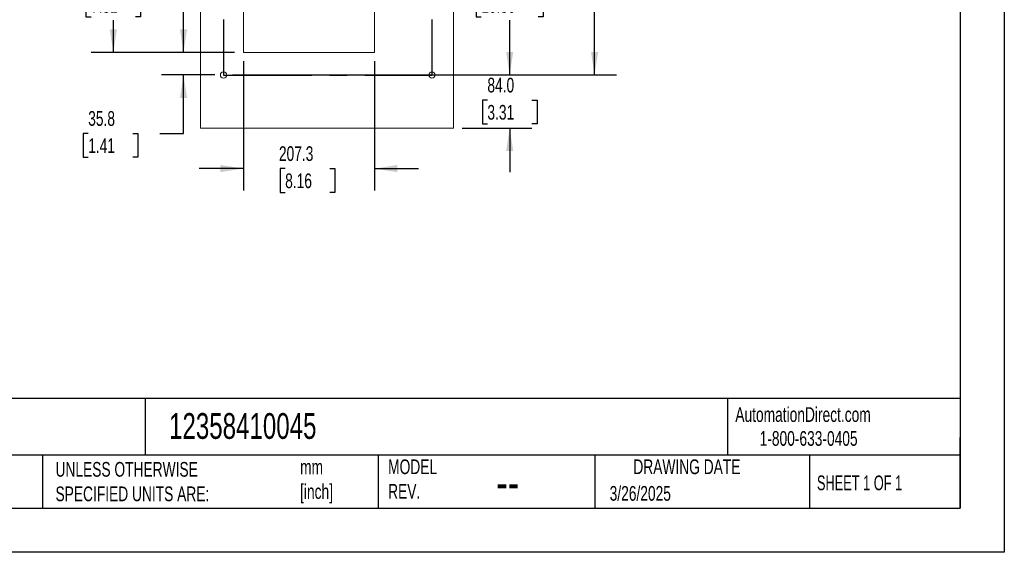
# Model space of a CAD drawing. Header units: millimetres. Extents: x 0 to 3073, y 0 to 2375.
# Tile 3 of 5: x 1515 to 3073, y 0 to 843. Entities that reach past the tile are written whole.
import ezdxf

# ---------------------------------------------------------------- set-up
doc = ezdxf.new("R2010")
doc.units = ezdxf.units.MM
doc.header["$LTSCALE"] = 11
doc.linetypes.add('CENTERX2', pattern=[20.32, 12.7, -2.54, 2.54, -2.54])
doc.layers.add('CENTER', color=40, linetype='CENTERX2')
doc.layers.add('DIMENSIONS', color=140, linetype='Continuous', lineweight=25)
doc.layers.add('TEXT', color=140, linetype='Continuous', lineweight=25)
doc.styles.add('SLDTEXTSTYLE0', font='TXT', dxfattribs={"width": 0.7})
doc.styles.add('SLDTEXTSTYLE1', font='TXT', dxfattribs={"width": 0.65})
doc.dimstyles.new('SLDDIMSTYLE1', dxfattribs={"dimtxt": 23.738086, "dimasz": 36.322, "dimexe": 0, "dimexo": 0.0625, "dimgap": 5.934521, "dimtad": 0, "dimtih": 1, "dimtoh": 1, "dimdec": 1, "dimrnd": 1e-09, "dimzin": 4, "dimdsep": 46, "dimtxsty": 'SLDTEXTSTYLE0', "dimsah": 1, "dimcen": 0.09, "dimadec": 0, "dimazin": 1, "dimtfac": 1, "dimtdec": 1, "dimtmove": 0, "dimatfit": 0, "dimfxl": 0, "dimfrac": 2, "dimtolj": 1, "dimtzin": 12, "dimarcsym": 0})
doc.dimstyles.new('SLDDIMSTYLE2', dxfattribs={"dimtxt": 23.738086, "dimasz": 36.322, "dimexe": 0, "dimexo": 0.0625, "dimgap": 5.934521, "dimtad": 0, "dimtih": 1, "dimtoh": 1, "dimdec": 1, "dimrnd": 1e-09, "dimzin": 12, "dimdsep": 46, "dimtxsty": 'SLDTEXTSTYLE0', "dimsah": 1, "dimcen": 0.09, "dimadec": 0, "dimazin": 3, "dimtfac": 1, "dimtdec": 1, "dimtofl": 0, "dimtmove": 0, "dimatfit": 3, "dimfxl": 0, "dimfrac": 2, "dimtolj": 1, "dimtzin": 12, "dimarcsym": 0})
doc.dimstyles.new('SLDDIMSTYLE4', dxfattribs={"dimtxt": 23.738086, "dimasz": 36.322, "dimexe": 0, "dimexo": 0.0625, "dimgap": 5.934521, "dimtad": 0, "dimtih": 1, "dimtoh": 1, "dimdec": 1, "dimrnd": 1e-09, "dimzin": 12, "dimdsep": 46, "dimtxsty": 'SLDTEXTSTYLE0', "dimsah": 1, "dimcen": 0.09, "dimadec": 0, "dimazin": 3, "dimtfac": 1, "dimtdec": 1, "dimtmove": 0, "dimatfit": 0, "dimfxl": 0, "dimfrac": 2, "dimtolj": 1, "dimtzin": 12, "dimarcsym": 0})

# ---------------------------------------------------------------- blocks, each defined once
blk = doc.blocks.new('_D_1')
at = {"layer": 'DIMENSIONS'}
for p, q in [((2290.5, 755.3), (2290.5, 825.1)), ((2181.5, 755.3), (2325.4, 755.3)), ((2255.2, 715.6), (2247.3, 715.6)), ((2247.3, 715.6), (2247.3, 677.9)), ((2325.8, 715.6), (2333.8, 715.6)), ((2333.8, 715.6), (2333.8, 677.9)), ((2215.5, 671.3), (2325.4, 671.3)), ((2247.3, 677.9), (2255.2, 677.9)), ((2290.5, 671.3), (2290.5, 601.4)), ((2333.8, 677.9), (2325.8, 677.9))]:
    blk.add_line(p, q, dxfattribs=at)
for points in [[(2290.5, 755.3), (2296.1, 791.6), (2284.9, 791.6)], [(2290.5, 671.3), (2284.9, 634.9), (2296.1, 634.9)]]:
    blk.add_solid(points, dxfattribs=at)
at = {"layer": 'DIMENSIONS', "char_height": 23.28, "attachment_point": 1, "style": 'SLDTEXTSTYLE0'}
for s, insert in [('84.0', (2255.2, 750.9)), ('3.31', (2255.2, 707.9))]:
    blk.add_mtext(s, dxfattribs=dict(at, insert=insert))
blk = doc.blocks.new('_D_2')
at = {"layer": 'DIMENSIONS'}
for p, q in [((2181.5, 1022), (2325.4, 1022)), ((2290.5, 1022), (2290.5, 927.9)), ((2245.4, 884.9), (2237.4, 884.9)), ((2237.4, 884.9), (2237.4, 847.1)), ((2335.7, 884.9), (2343.6, 884.9)), ((2343.6, 884.9), (2343.6, 847.1)), ((2237.4, 847.1), (2245.4, 847.1)), ((2290.5, 755.3), (2290.5, 841.8)), ((2343.6, 847.1), (2335.7, 847.1)), ((2181.5, 755.3), (2325.4, 755.3))]:
    blk.add_line(p, q, dxfattribs=at)
for points in [[(2290.5, 1022), (2284.9, 985.6), (2296.1, 985.6)], [(2290.5, 755.3), (2296.1, 791.6), (2284.9, 791.6)]]:
    blk.add_solid(points, dxfattribs=at)
at = {"layer": 'DIMENSIONS', "char_height": 23.28, "attachment_point": 1, "style": 'SLDTEXTSTYLE0'}
for s, insert in [('266.7', (2245.4, 920.2)), ('10.50', (2245.4, 877.1))]:
    blk.add_mtext(s, dxfattribs=dict(at, insert=insert))
blk = doc.blocks.new('_D_8')
at = {"layer": 'DIMENSIONS'}
for p, q in [((1869, 777.1), (1869, 572.3)), ((2076.3, 777.1), (2076.3, 572.3)), ((1869, 607.2), (1799.2, 607.2)), ((1935.1, 607.2), (1927.1, 607.2)), ((1927.1, 607.2), (1927.1, 569.5)), ((2005.6, 607.2), (2013.6, 607.2)), ((2013.6, 607.2), (2013.6, 569.5)), ((2076.3, 607.2), (2146.2, 607.2)), ((1927.1, 569.5), (1935.1, 569.5)), ((2013.6, 569.5), (2005.6, 569.5))]:
    blk.add_line(p, q, dxfattribs=at)
for points in [[(1869, 607.2), (1832.7, 612.8), (1832.7, 601.6)], [(2076.3, 607.2), (2112.6, 601.6), (2112.6, 612.8)]]:
    blk.add_solid(points, dxfattribs=at)
at = {"layer": 'DIMENSIONS', "char_height": 23.28, "attachment_point": 1, "style": 'SLDTEXTSTYLE0'}
for s, insert in [('207.3', (1925.2, 642.5)), ('8.16', (1935.1, 599.5))]:
    blk.add_mtext(s, dxfattribs=dict(at, insert=insert))
blk = doc.blocks.new('_D_9')
at = {"layer": 'DIMENSIONS'}
for p, q in [((1855, 982), (1628.1, 982)), ((1663.1, 982), (1663.1, 927.9)), ((1627.8, 884.9), (1619.8, 884.9)), ((1619.8, 884.9), (1619.8, 847.1)), ((1698.3, 884.9), (1706.3, 884.9)), ((1706.3, 884.9), (1706.3, 847.1)), ((1619.8, 847.1), (1627.8, 847.1)), ((1663.1, 791.1), (1663.1, 841.8)), ((1706.3, 847.1), (1698.3, 847.1)), ((1855, 791.1), (1628.1, 791.1))]:
    blk.add_line(p, q, dxfattribs=at)
for points in [[(1663.1, 982), (1657.5, 945.6), (1668.7, 945.6)], [(1663.1, 791.1), (1668.7, 827.4), (1657.5, 827.4)]]:
    blk.add_solid(points, dxfattribs=at)
at = {"layer": 'DIMENSIONS', "char_height": 23.28, "attachment_point": 1, "style": 'SLDTEXTSTYLE0'}
for s, insert in [('190.9', (1617.9, 920.2)), ('7.52', (1627.8, 877.1))]:
    blk.add_mtext(s, dxfattribs=dict(at, insert=insert))
blk = doc.blocks.new('_D_10')
at = {"layer": 'DIMENSIONS'}
for p, q in [((1774.2, 791.1), (1774.2, 860.9)), ((1855, 791.1), (1739.3, 791.1)), ((1823.5, 755.3), (1739.3, 755.3)), ((1774.2, 662.8), (1774.2, 755.3)), ((1623.3, 662.8), (1615.3, 662.8)), ((1615.3, 662.8), (1615.3, 625)), ((1693.8, 662.8), (1701.8, 662.8)), ((1701.8, 662.8), (1701.8, 625)), ((1736.6, 662.8), (1774.2, 662.8)), ((1615.3, 625), (1623.3, 625)), ((1701.8, 625), (1693.8, 625))]:
    blk.add_line(p, q, dxfattribs=at)
for points in [[(1774.2, 791.1), (1779.8, 827.4), (1768.6, 827.4)], [(1774.2, 755.3), (1768.6, 718.9), (1779.8, 718.9)]]:
    blk.add_solid(points, dxfattribs=at)
at = {"layer": 'DIMENSIONS', "char_height": 23.28, "attachment_point": 1, "style": 'SLDTEXTSTYLE0'}
for s, insert in [('35.8', (1623.3, 698.1)), ('1.41', (1623.3, 655.1))]:
    blk.add_mtext(s, dxfattribs=dict(at, insert=insert))
blk = doc.blocks.new('_D_15')
at = {"layer": 'DIMENSIONS'}
for p, q in [((1851.5, 1960.8), (2459.7, 1960.8)), ((2424.8, 1960.8), (2424.8, 1377.6)), ((2379.7, 1334.6), (2371.7, 1334.6)), ((2371.7, 1334.6), (2371.7, 1296.9)), ((2470, 1334.6), (2477.9, 1334.6)), ((2477.9, 1334.6), (2477.9, 1296.9)), ((2371.7, 1296.9), (2379.7, 1296.9)), ((2477.9, 1296.9), (2470, 1296.9)), ((2424.8, 755.3), (2424.8, 1291.5)), ((1851.5, 755.3), (2459.7, 755.3))]:
    blk.add_line(p, q, dxfattribs=at)
for points in [[(2424.8, 1960.8), (2419.2, 1924.4), (2430.4, 1924.4)], [(2424.8, 755.3), (2430.4, 791.6), (2419.2, 791.6)]]:
    blk.add_solid(points, dxfattribs=at)
at = {"layer": 'DIMENSIONS', "char_height": 23.28, "attachment_point": 1, "style": 'SLDTEXTSTYLE0'}
for s, insert in [('1205.5', (2369.8, 1369.9)), ('47.46', (2379.7, 1326.9))]:
    blk.add_mtext(s, dxfattribs=dict(at, insert=insert))
blk = doc.blocks.new('_D_17')
at = {"layer": 'DIMENSIONS'}
for p, q in [((1869, 995.9), (1869, 1103.1)), ((1523, 1068.2), (1515.1, 1068.2)), ((1515.1, 1068.2), (1515.1, 1030.5)), ((1593.6, 1068.2), (1601.6, 1068.2)), ((1601.6, 1068.2), (1601.6, 1030.5)), ((1837.5, 1068.2), (1625.8, 1068.2)), ((1869, 1068.2), (1938.9, 1068.2)), ((1515.1, 1030.5), (1523, 1030.5)), ((1601.6, 1030.5), (1593.6, 1030.5))]:
    blk.add_line(p, q, dxfattribs=at)
for points in [[(1837.5, 1068.2), (1801.2, 1073.8), (1801.2, 1062.6)], [(1869, 1068.2), (1905.3, 1062.6), (1905.3, 1073.8)]]:
    blk.add_solid(points, dxfattribs=at)
at = {"layer": 'DIMENSIONS', "char_height": 23.28, "attachment_point": 1, "style": 'SLDTEXTSTYLE0'}
for s, insert in [('31.5', (1523, 1103.5)), ('1.24', (1523, 1060.5))]:
    blk.add_mtext(s, dxfattribs=dict(at, insert=insert))

msp = doc.modelspace()

# ---------------------------------------------------------------- linework, layer by layer
at = {"color": 7, "linetype": 'Continuous'}
for p, q in [((3073.43, 2374.93), (3073.43, 0.03)), ((3073.43, 0.03), (0.03, 0.03))]:
    msp.add_line(p, q, dxfattribs=at)
at = {"color": 179, "linetype": 'Continuous', "lineweight": 18}
for p, q in [((1801.01, 1989.26), (1801.01, 671.26)), ((2201.51, 1989.26), (2201.51, 671.26)), ((1869.01, 981.96), (1869.01, 791.06)), ((2076.31, 981.96), (2076.31, 791.06)), ((1869.01, 791.06), (2076.31, 791.06)), ((1801.01, 671.26), (2201.51, 671.26))]:
    msp.add_line(p, q, dxfattribs=at)
msp.add_circle((1837.51, 755.26), 5, dxfattribs=at)
at = {"color": 7, "linetype": 'Continuous', "lineweight": 18}
msp.add_circle((2167.51, 755.26), 5, dxfattribs=at)
at = {"layer": 'CENTER'}
for p, q in [((1837.51, 1960.76), (1837.51, 755.26)), ((2167.51, 1960.76), (2167.51, 755.26)), ((1837.51, 755.26), (2167.51, 755.26))]:
    msp.add_line(p, q, dxfattribs=at)
at = {"layer": 'TEXT'}
for p, q in [((3003.55, 2305.05), (3003.55, 69.85)), ((3003.55, 243.39), (69.85, 243.39)), ((1713.35, 243.39), (1713.35, 153.67)), ((2635.33, 243.39), (2635.33, 153.67)), ((3003.55, 69.85), (3003.55, 181.61)), ((3003.55, 153.67), (69.85, 153.67)), ((1550.98, 153.67), (1550.98, 69.85)), ((2082.31, 153.67), (2082.31, 69.85)), ((2425.12, 153.67), (2425.12, 69.85)), ((2764.84, 153.67), (2764.84, 69.85)), ((69.85, 69.85), (3003.55, 69.85))]:
    msp.add_line(p, q, dxfattribs=at)

# ---------------------------------------------------------------- texts
at = {"color": 179, "linetype": 'Continuous', "lineweight": 18, "char_height": 23.2833, "attachment_point": 1, "style": 'SLDTEXTSTYLE0'}
for s, insert in [('AutomationDirect.com', (2647.64, 229.64)), ('1-800-633-0405', (2686.11, 191.81))]:
    msp.add_mtext(s, dxfattribs=dict(at, insert=insert))
at = {"layer": 'TEXT'}
for s, insert, char_height, attachment_point, style in [('12358410045', (1751.28, 220.26), 40.7458, 1, 'SLDTEXTSTYLE0'), ('UNLESS OTHERWISE ^JSPECIFIED UNITS ARE:', (1571.56, 142.96), 23.2833, 1, 'SLDTEXTSTYLE0'), ('mm^J[inch]', (1958.7, 146.62), 23.283, 1, 'SLDTEXTSTYLE0'), ('MODEL ^JREV.', (2098.07, 147), 23.2833, 1, 'SLDTEXTSTYLE0'), ('DRAWING DATE', (2570.98, 147), 23.2833, 2, 'SLDTEXTSTYLE0'), ('SHEET 1 OF 1', (2776.85, 121.57), 23.2833, 1, 'SLDTEXTSTYLE1'), ('--', (2269.28, 140.08), 58.208, 1, 'SLDTEXTSTYLE0'), ('3/26/2025', (2448.74, 104.9), 23.283, 1, 'SLDTEXTSTYLE0')]:
    msp.add_mtext(s, dxfattribs=dict(at, insert=insert, char_height=char_height, attachment_point=attachment_point, style=style))

# ---------------------------------------------------------------- dimensions: what is measured, and where the dimension line sits
at = {"layer": 'DIMENSIONS'}
for base, p1, p2, dimstyle, picture, middle in [((2424.81, 755.26), (1837.51, 1960.76), (1837.51, 755.26), 'SLDDIMSTYLE2', '_D_15', (2424.81, 1334.58)), ((2290.52, 1021.96), (2167.51, 755.26), (2167.51, 1021.96), 'SLDDIMSTYLE2', '_D_2', (2290.52, 884.85)), ((1663.07, 791.06), (1869.01, 981.96), (1869.01, 791.06), 'SLDDIMSTYLE2', '_D_9', (1663.07, 884.85)), ((1774.21, 755.26), (1869.01, 791.06), (1837.51, 755.26), 'SLDDIMSTYLE4', '_D_10', (1774.21, 662.77)), ((2290.52, 671.26), (2167.51, 755.26), (2201.51, 671.26), 'SLDDIMSTYLE1', '_D_1', (2290.52, 715.6))]:
    dim = msp.add_linear_dim(base=base, p1=p1, p2=p2, angle=90, dimstyle=dimstyle, dxfattribs=at)
    dim.commit()
    dim.dimension.update_dxf_attribs({"geometry": picture, "text_midpoint": middle, "dimtype": 160})
for base, p1, p2, picture, middle in [((1837.51, 1068.19), (1869.01, 981.96), (1837.51, 755.26), '_D_17', (1558.32, 1068.19)), ((2076.31, 607.2), (1869.01, 791.06), (2076.31, 791.06), '_D_8', (1970.34, 607.2))]:
    dim = msp.add_linear_dim(base=base, p1=p1, p2=p2, dimstyle='SLDDIMSTYLE4', dxfattribs=at)
    dim.commit()
    dim.dimension.update_dxf_attribs({"geometry": picture, "text_midpoint": middle, "dimtype": 160})

doc.saveas('drawing.dxf')
